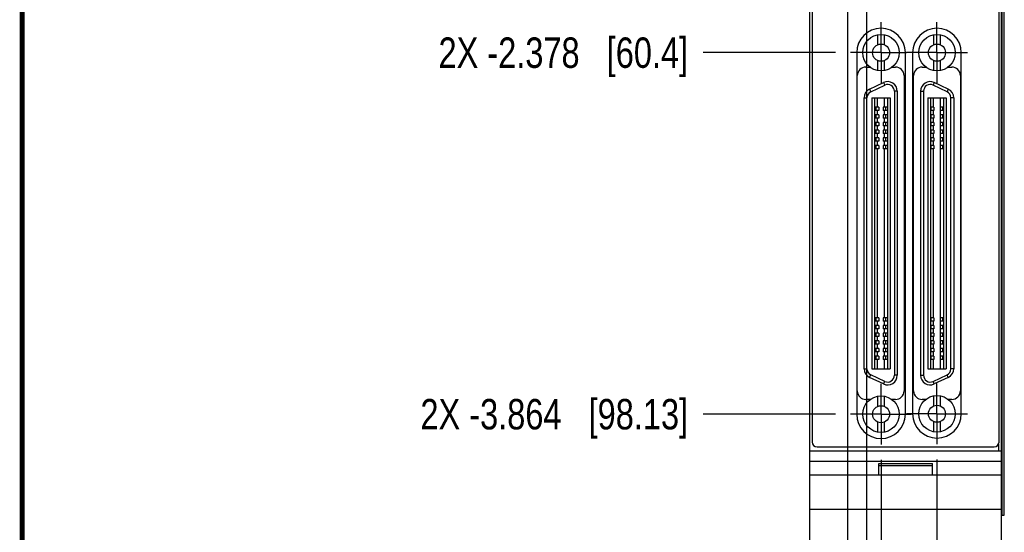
# Model space of a CAD drawing. Header units: inches. Extents: x 0.2 to 16.8, y 0.2 to 10.8.
# Tile 2 of 12: x 0.2 to 4.3, y 3.9 to 6.1. Entities that reach past the tile are written whole.
import ezdxf

# ---------------------------------------------------------------- set-up
doc = ezdxf.new("R2010")
doc.units = ezdxf.units.IN
doc.header["$LTSCALE"] = 0.935
doc.header["$MEASUREMENT"] = 0
doc.linetypes.add('CENTER', pattern=[0.6, 0.375, -0.075, 0.075, -0.075])
doc.layers.get('0').update_dxf_attribs({"linetype": 'CONTINUOUS'})
doc.layers.add('02___PRT_ALL_AXES', color=7, linetype='CONTINUOUS')
doc.layers.add('DIMENSIONS', color=7, linetype='CONTINUOUS')
doc.styles.get("Standard").update_dxf_attribs({"font": 'txt', "width": 0.8})
doc.dimstyles.new('DIMSTYLE_1', dxfattribs={"dimtxt": 0.125, "dimasz": 0.18, "dimexe": 0.18, "dimexo": 0.0625, "dimgap": 0.09, "dimtad": 0, "dimtih": 1, "dimtoh": 1, "dimdec": 3, "dimzin": 4, "dimdsep": 46, "dimtxsty": 'STANDARD', "dimblk": '_FILLED', "dimblk1": '_FILLED', "dimblk2": '_FILLED', "dimcen": 0.09, "dimadec": 0, "dimazin": 0, "dimtp": 0.01, "dimtm": 0.01, "dimtfac": 1, "dimtdec": 3, "dimtofl": 0, "dimtmove": 0, "dimatfit": 3, "dimldrblk": '_FILLED', "dimfxl": 1, "dimtolj": 1, "dimtzin": 4, "dimarcsym": 0})

# ---------------------------------------------------------------- blocks, each defined once
blk = doc.blocks.new('*D8')
at = {"layer": 'DIMENSIONS', "color": 2, "linetype": 'CONTINUOUS'}
blk.add_line((3.5928, 5.9183), (3.0499, 5.9183), dxfattribs=at)
at = {"layer": 'DIMENSIONS', "color": 2, "linetype": 'CONTINUOUS', "insert": (2.9874, 5.9808), "char_height": 0.125, "width": 1.625, "attachment_point": 3, "line_spacing_factor": 0.9}
blk.add_mtext('2X -2.378{\\Ftxt.shx;\\W1.000000;\\H0.125000; }[60.4]', dxfattribs=at)
blk = doc.blocks.new('_FILLED')
at = {"color": 0, "linetype": 'BYBLOCK'}
blk.add_solid([(0, 0), (-1, 0.174), (-1, -0.174)], dxfattribs=at)
blk = doc.blocks.new('*D9')
at = {"layer": 'DIMENSIONS', "color": 2, "linetype": 'CONTINUOUS'}
blk.add_line((3.5928, 4.4327), (3.0499, 4.4327), dxfattribs=at)
at = {"layer": 'DIMENSIONS', "color": 2, "linetype": 'CONTINUOUS', "insert": (2.9874, 4.4952), "char_height": 0.125, "width": 1.725, "attachment_point": 3, "line_spacing_factor": 0.9}
blk.add_mtext('2X -3.864{\\Ftxt.shx;\\W1.000000;\\H0.125000; }[98.13]', dxfattribs=at)
blk = doc.blocks.new('*D10')
at = {"layer": 'DIMENSIONS', "color": 2, "linetype": 'CONTINUOUS'}
blk.add_line((3.5938, 3.4754), (3.0499, 3.4754), dxfattribs=at)
at = {"layer": 'DIMENSIONS', "color": 2, "linetype": 'CONTINUOUS', "insert": (2.9874, 3.5379), "char_height": 0.125, "width": 1.525, "attachment_point": 3, "line_spacing_factor": 0.9}
blk.add_mtext('-4.821{\\Ftxt.shx;\\W1.000000;\\H0.125000; }[122.45]', dxfattribs=at)
blk = doc.blocks.new('*D17')
at = {"layer": 'DIMENSIONS', "color": 2, "linetype": 'CONTINUOUS'}
blk.add_line((3.7804, 4.2451), (3.7804, 2.8429), dxfattribs=at)
at = {"layer": 'DIMENSIONS', "color": 2, "linetype": 'CONTINUOUS', "insert": (3.7179, 2.7804), "char_height": 0.125, "width": 1.525, "attachment_point": 3, "rotation": 90, "line_spacing_factor": 0.9}
blk.add_mtext('2X -.001{\\Ftxt.shx;\\W1.000000;\\H0.125000; }[0.03]', dxfattribs=at)
blk = doc.blocks.new('*D18')
at = {"layer": 'DIMENSIONS', "color": 2, "linetype": 'CONTINUOUS'}
blk.add_line((4.0104, 4.2467), (4.0104, 2.8429), dxfattribs=at)
at = {"layer": 'DIMENSIONS', "color": 2, "linetype": 'CONTINUOUS', "insert": (3.9479, 2.7804), "char_height": 0.125, "width": 1.425, "attachment_point": 3, "rotation": 90, "line_spacing_factor": 0.9}
blk.add_mtext('2X .229{\\Ftxt.shx;\\W1.000000;\\H0.125000; }[5.82]', dxfattribs=at)
blk = doc.blocks.new('*D19')
at = {"layer": 'DIMENSIONS', "color": 2, "linetype": 'CONTINUOUS'}
for p, q in [((3.7211, 6.1229), (3.7211, 3.0871)), ((3.7211, 3.0871), (3.5984, 3.0119)), ((3.5984, 3.0119), (3.5984, 2.8429))]:
    blk.add_line(p, q, dxfattribs=at)
at = {"layer": 'DIMENSIONS', "color": 2, "linetype": 'CONTINUOUS', "insert": (3.5359, 2.7804), "char_height": 0.125, "width": 1.225, "attachment_point": 3, "rotation": 90, "line_spacing_factor": 0.9}
blk.add_mtext('-.060{\\Ftxt.shx;\\W1.000000;\\H0.125000; }[1.53]', dxfattribs=at)
blk = doc.blocks.new('*D20')
at = {"layer": 'DIMENSIONS', "color": 2, "linetype": 'CONTINUOUS'}
for p, q in [((3.6424, 6.1229), (3.6424, 3.1833)), ((3.6424, 3.1833), (3.4091, 3.042)), ((3.4091, 3.042), (3.4091, 2.8429))]:
    blk.add_line(p, q, dxfattribs=at)
at = {"layer": 'DIMENSIONS', "color": 2, "linetype": 'CONTINUOUS', "insert": (3.3466, 2.7804), "char_height": 0.125, "width": 1.225, "attachment_point": 3, "rotation": 90, "line_spacing_factor": 0.9}
blk.add_mtext('-.139{\\Ftxt.shx;\\W1.000000;\\H0.125000; }[3.53]', dxfattribs=at)

msp = doc.modelspace()

# ---------------------------------------------------------------- linework, layer by layer
at = {"color": 7, "linetype": 'CONTINUOUS'}
for p, q in [((3.4874, 3.2804), (3.4874, 8.4183)), ((4.2754, 3.2804), (4.2754, 8.4183)), ((3.4974, 8.3883), (3.4974, 4.3183)), ((4.2654, 4.3183), (4.2654, 8.3883)), ((4.2871, 4.0183), (4.2871, 8.0183)), ((3.7677, 5.9509), (3.7677, 5.9922)), ((3.7947, 5.9502), (3.7947, 5.9919)), ((3.9977, 5.9509), (3.9977, 5.9922)), ((4.0247, 5.9502), (4.0247, 5.9919)), ((3.6804, 5.9183), (3.6804, 4.4327)), ((3.8804, 4.4327), (3.8804, 5.9183)), ((3.9104, 5.9183), (3.9104, 4.4343)), ((4.1104, 4.4343), (4.1104, 5.9183)), ((3.7677, 5.8443), (3.7677, 5.8856)), ((3.7947, 5.8447), (3.7947, 5.8863)), ((3.9977, 5.8443), (3.9977, 5.8856)), ((4.0247, 5.8447), (4.0247, 5.8863)), ((3.718, 5.8593), (3.734, 5.8593)), ((3.8268, 5.8593), (3.8401, 5.8593)), ((3.9493, 5.8593), (3.9641, 5.8593)), ((4.0567, 5.8593), (4.0714, 5.8593)), ((3.683, 4.5282), (3.683, 5.8243)), ((3.7336, 5.7687), (3.7911, 5.7955)), ((3.8751, 5.8243), (3.8751, 4.5282)), ((3.9143, 4.5282), (3.9143, 5.8243)), ((4.0567, 5.7687), (3.9992, 5.7955)), ((4.1064, 5.8243), (4.1064, 4.5283)), ((3.7386, 5.758), (3.7961, 5.7848)), ((3.8353, 5.7598), (3.8353, 4.5925)), ((3.8471, 5.7598), (3.8471, 4.5925)), ((3.9432, 5.7598), (3.9432, 4.5925)), ((3.955, 5.7598), (3.955, 4.5925)), ((4.0517, 5.758), (3.9942, 5.7848)), ((3.7109, 4.6193), (3.7109, 5.733)), ((3.7227, 4.6193), (3.7227, 5.733)), ((3.7428, 5.7332), (3.7428, 4.6191)), ((3.7428, 5.7332), (3.8176, 5.7332)), ((3.7536, 5.7332), (3.7536, 4.6191)), ((3.7654, 5.6948), (3.7654, 5.7332)), ((3.795, 5.6948), (3.795, 5.7332)), ((3.8068, 5.7332), (3.8068, 4.6191)), ((3.8176, 5.7332), (3.8176, 4.6191)), ((3.9727, 5.7332), (4.0475, 5.7332)), ((3.9727, 5.7332), (3.9727, 4.6191)), ((3.9835, 5.7332), (3.9835, 4.6191)), ((3.9954, 5.6948), (3.9954, 5.7332)), ((4.0249, 5.6948), (4.0249, 5.7332)), ((4.0367, 5.7332), (4.0367, 4.6191)), ((4.0475, 5.7332), (4.0475, 4.6191)), ((4.0676, 4.6193), (4.0676, 5.733)), ((4.0794, 5.733), (4.0794, 4.6193)), ((3.7712, 5.6948), (3.7536, 5.6948)), ((3.7712, 5.6811), (3.7536, 5.6811)), ((3.7654, 5.6633), (3.7654, 5.6811)), ((3.7712, 5.6948), (3.7712, 5.6811)), ((3.8068, 5.6948), (3.7889, 5.6948)), ((3.7889, 5.6948), (3.7889, 5.6811)), ((3.8068, 5.6811), (3.7889, 5.6811)), ((3.795, 5.6633), (3.795, 5.6811)), ((3.9981, 5.6948), (3.9835, 5.6948)), ((3.9981, 5.6811), (3.9835, 5.6811)), ((3.9954, 5.6633), (3.9954, 5.6811)), ((3.9981, 5.6948), (3.9981, 5.6811)), ((4.0367, 5.6948), (4.0237, 5.6948)), ((4.0237, 5.6948), (4.0237, 5.6811)), ((4.0367, 5.6811), (4.0237, 5.6811)), ((4.0249, 5.6633), (4.0249, 5.6811)), ((3.7713, 5.6633), (3.7536, 5.6633)), ((3.7713, 5.6496), (3.7536, 5.6496)), ((3.7712, 5.6319), (3.7536, 5.6319)), ((3.7654, 5.6319), (3.7654, 5.6496)), ((3.7712, 5.6319), (3.7712, 5.6181)), ((3.7713, 5.6633), (3.7713, 5.6496)), ((3.8068, 5.6319), (3.7889, 5.6319)), ((3.7889, 5.6319), (3.7889, 5.6181)), ((3.8068, 5.6633), (3.7891, 5.6633)), ((3.7891, 5.6633), (3.7891, 5.6496)), ((3.8068, 5.6496), (3.7891, 5.6496)), ((3.795, 5.6319), (3.795, 5.6496)), ((3.9981, 5.6633), (3.9835, 5.6633)), ((3.9981, 5.6496), (3.9835, 5.6496)), ((3.9981, 5.6319), (3.9835, 5.6319)), ((3.9954, 5.6319), (3.9954, 5.6496)), ((3.9981, 5.6633), (3.9981, 5.6496)), ((3.9981, 5.6319), (3.9981, 5.6181)), ((4.0367, 5.6633), (4.0237, 5.6633)), ((4.0237, 5.6633), (4.0237, 5.6496)), ((4.0367, 5.6496), (4.0237, 5.6496)), ((4.0367, 5.6319), (4.0237, 5.6319)), ((4.0237, 5.6319), (4.0237, 5.6181)), ((4.0249, 5.6319), (4.0249, 5.6496)), ((3.7712, 5.6181), (3.7536, 5.6181)), ((3.7713, 5.6004), (3.7536, 5.6004)), ((3.7713, 5.5866), (3.7536, 5.5866)), ((3.7654, 5.6004), (3.7654, 5.6181)), ((3.7654, 5.5689), (3.7654, 5.5866)), ((3.7713, 5.6004), (3.7713, 5.5866)), ((3.8068, 5.6181), (3.7889, 5.6181)), ((3.8068, 5.6004), (3.7891, 5.6004)), ((3.7891, 5.6004), (3.7891, 5.5866)), ((3.8068, 5.5866), (3.7891, 5.5866)), ((3.795, 5.6004), (3.795, 5.6181)), ((3.795, 5.5689), (3.795, 5.5866)), ((3.9981, 5.6181), (3.9835, 5.6181)), ((3.9981, 5.6004), (3.9835, 5.6004)), ((3.9981, 5.5866), (3.9835, 5.5866)), ((3.9954, 5.6004), (3.9954, 5.6181)), ((3.9954, 5.5689), (3.9954, 5.5866)), ((3.9981, 5.6004), (3.9981, 5.5866)), ((4.0367, 5.6181), (4.0237, 5.6181)), ((4.0367, 5.6004), (4.0237, 5.6004)), ((4.0237, 5.6004), (4.0237, 5.5866)), ((4.0367, 5.5866), (4.0237, 5.5866)), ((4.0249, 5.6004), (4.0249, 5.6181)), ((4.0249, 5.5689), (4.0249, 5.5866)), ((3.7712, 5.5689), (3.7536, 5.5689)), ((3.7712, 5.5551), (3.7536, 5.5551)), ((3.7654, 5.5374), (3.7654, 5.5551)), ((3.7712, 5.5689), (3.7712, 5.5551)), ((3.8068, 5.5689), (3.7889, 5.5689)), ((3.7889, 5.5689), (3.7889, 5.5551)), ((3.8068, 5.5551), (3.7889, 5.5551)), ((3.795, 5.5374), (3.795, 5.5551)), ((3.9981, 5.5689), (3.9835, 5.5689)), ((3.9981, 5.5551), (3.9835, 5.5551)), ((3.9954, 5.5374), (3.9954, 5.5551)), ((3.9981, 5.5689), (3.9981, 5.5551)), ((4.0367, 5.5689), (4.0237, 5.5689)), ((4.0237, 5.5689), (4.0237, 5.5551)), ((4.0367, 5.5551), (4.0237, 5.5551)), ((4.0249, 5.5374), (4.0249, 5.5551)), ((3.7713, 5.5374), (3.7536, 5.5374)), ((3.7713, 5.5236), (3.7536, 5.5236)), ((3.7654, 4.8287), (3.7654, 5.5236)), ((3.7713, 5.5374), (3.7713, 5.5236)), ((3.8068, 5.5374), (3.7891, 5.5374)), ((3.7891, 5.5374), (3.7891, 5.5236)), ((3.8068, 5.5236), (3.7891, 5.5236)), ((3.795, 4.8287), (3.795, 5.5236)), ((3.9981, 5.5374), (3.9835, 5.5374)), ((3.9981, 5.5236), (3.9835, 5.5236)), ((3.9954, 4.8287), (3.9954, 5.5236)), ((3.9981, 5.5374), (3.9981, 5.5236)), ((4.0367, 5.5374), (4.0237, 5.5374)), ((4.0237, 5.5374), (4.0237, 5.5236)), ((4.0367, 5.5236), (4.0237, 5.5236)), ((4.0249, 4.8287), (4.0249, 5.5236)), ((3.7712, 4.8287), (3.7536, 4.8287)), ((3.7712, 4.8287), (3.7712, 4.8149)), ((3.8068, 4.8287), (3.7889, 4.8287)), ((3.7889, 4.8287), (3.7889, 4.8149)), ((3.9981, 4.8287), (3.9835, 4.8287)), ((3.9981, 4.8287), (3.9981, 4.8149)), ((4.0367, 4.8287), (4.0237, 4.8287)), ((4.0237, 4.8287), (4.0237, 4.8149)), ((3.7712, 4.8149), (3.7536, 4.8149)), ((3.7712, 4.7972), (3.7536, 4.7972)), ((3.7712, 4.7834), (3.7536, 4.7834)), ((3.7654, 4.7972), (3.7654, 4.8149)), ((3.7654, 4.7657), (3.7654, 4.7834)), ((3.7712, 4.7972), (3.7712, 4.7834)), ((3.8068, 4.8149), (3.7889, 4.8149)), ((3.8068, 4.7972), (3.789, 4.7972)), ((3.789, 4.7972), (3.789, 4.7834)), ((3.8068, 4.7834), (3.789, 4.7834)), ((3.795, 4.7972), (3.795, 4.8149)), ((3.795, 4.7657), (3.795, 4.7834)), ((3.9981, 4.8149), (3.9835, 4.8149)), ((3.9981, 4.7972), (3.9835, 4.7972)), ((3.9981, 4.7834), (3.9835, 4.7834)), ((3.9954, 4.7972), (3.9954, 4.8149)), ((3.9954, 4.7657), (3.9954, 4.7834)), ((3.9981, 4.7972), (3.9981, 4.7834)), ((4.0367, 4.8149), (4.0237, 4.8149)), ((4.0367, 4.7972), (4.0237, 4.7972)), ((4.0237, 4.7972), (4.0237, 4.7834)), ((4.0367, 4.7834), (4.0237, 4.7834)), ((4.0249, 4.7972), (4.0249, 4.8149)), ((4.0249, 4.7657), (4.0249, 4.7834)), ((3.7712, 4.7657), (3.7536, 4.7657)), ((3.7712, 4.7519), (3.7536, 4.7519)), ((3.7654, 4.7342), (3.7654, 4.7519)), ((3.7712, 4.7657), (3.7712, 4.7519)), ((3.8068, 4.7657), (3.7889, 4.7657)), ((3.7889, 4.7657), (3.7889, 4.7519)), ((3.8068, 4.7519), (3.7889, 4.7519)), ((3.795, 4.7342), (3.795, 4.7519)), ((3.9981, 4.7657), (3.9835, 4.7657)), ((3.9981, 4.7519), (3.9835, 4.7519)), ((3.9954, 4.7342), (3.9954, 4.7519)), ((3.9981, 4.7657), (3.9981, 4.7519)), ((4.0367, 4.7657), (4.0237, 4.7657)), ((4.0237, 4.7657), (4.0237, 4.7519)), ((4.0367, 4.7519), (4.0237, 4.7519)), ((4.0249, 4.7342), (4.0249, 4.7519)), ((3.7714, 4.7342), (3.7536, 4.7342)), ((3.7714, 4.7204), (3.7536, 4.7204)), ((3.7712, 4.7027), (3.7536, 4.7027)), ((3.7654, 4.7027), (3.7654, 4.7204)), ((3.7712, 4.7027), (3.7712, 4.6889)), ((3.7714, 4.7342), (3.7714, 4.7204)), ((3.8068, 4.7027), (3.7889, 4.7027)), ((3.7889, 4.7027), (3.7889, 4.6889)), ((3.8068, 4.7342), (3.7892, 4.7342)), ((3.7892, 4.7342), (3.7892, 4.7204)), ((3.8068, 4.7204), (3.7892, 4.7204)), ((3.795, 4.7027), (3.795, 4.7204)), ((3.9981, 4.7342), (3.9835, 4.7342)), ((3.9981, 4.7204), (3.9835, 4.7204)), ((3.9981, 4.7027), (3.9835, 4.7027)), ((3.9954, 4.7027), (3.9954, 4.7204)), ((3.9981, 4.7342), (3.9981, 4.7204)), ((3.9981, 4.7027), (3.9981, 4.6889)), ((4.0367, 4.7342), (4.0237, 4.7342)), ((4.0237, 4.7342), (4.0237, 4.7204)), ((4.0367, 4.7204), (4.0237, 4.7204)), ((4.0367, 4.7027), (4.0237, 4.7027)), ((4.0237, 4.7027), (4.0237, 4.6889)), ((4.0249, 4.7027), (4.0249, 4.7204)), ((3.7712, 4.6889), (3.7536, 4.6889)), ((3.7712, 4.6712), (3.7536, 4.6712)), ((3.7712, 4.6574), (3.7536, 4.6574)), ((3.7654, 4.6712), (3.7654, 4.6889)), ((3.7654, 4.6191), (3.7654, 4.6574)), ((3.7712, 4.6712), (3.7712, 4.6574)), ((3.8068, 4.6889), (3.7889, 4.6889)), ((3.8068, 4.6712), (3.7889, 4.6712)), ((3.7889, 4.6712), (3.7889, 4.6574)), ((3.8068, 4.6574), (3.7889, 4.6574)), ((3.795, 4.6712), (3.795, 4.6889)), ((3.795, 4.6191), (3.795, 4.6574)), ((3.9981, 4.6889), (3.9835, 4.6889)), ((3.9981, 4.6712), (3.9835, 4.6712)), ((3.9981, 4.6574), (3.9835, 4.6574)), ((3.9954, 4.6712), (3.9954, 4.6889)), ((3.9954, 4.6191), (3.9954, 4.6574)), ((3.9981, 4.6712), (3.9981, 4.6574)), ((4.0367, 4.6889), (4.0237, 4.6889)), ((4.0367, 4.6712), (4.0237, 4.6712)), ((4.0237, 4.6712), (4.0237, 4.6574)), ((4.0367, 4.6574), (4.0237, 4.6574)), ((4.0249, 4.6712), (4.0249, 4.6889)), ((4.0249, 4.6191), (4.0249, 4.6574)), ((3.7428, 4.6191), (3.8176, 4.6191)), ((3.9727, 4.6191), (4.0475, 4.6191)), ((3.7911, 4.5568), (3.7336, 4.5836)), ((3.7961, 4.5675), (3.7386, 4.5943)), ((3.9942, 4.5675), (4.0517, 4.5943)), ((4.0567, 4.5836), (3.9992, 4.5568)), ((3.736, 4.4932), (3.718, 4.4932)), ((3.7677, 4.4654), (3.7677, 4.5067)), ((3.7947, 4.4647), (3.7947, 4.5064)), ((3.8401, 4.4932), (3.8248, 4.4932)), ((3.964, 4.4932), (3.9493, 4.4932)), ((3.9977, 4.4669), (3.9977, 4.5082)), ((4.0247, 4.4662), (4.0247, 4.5079)), ((4.0714, 4.4933), (4.0567, 4.4933)), ((3.7677, 4.3588), (3.7677, 4.4001)), ((3.7947, 4.3591), (3.7947, 4.4008)), ((3.9977, 4.3603), (3.9977, 4.4016)), ((4.0247, 4.3607), (4.0247, 4.4023)), ((3.5174, 4.2983), (4.2454, 4.2983)), ((3.4874, 4.2824), (4.2754, 4.2824)), ((3.4874, 4.2394), (4.2754, 4.2394)), ((3.7714, 4.2294), (3.9914, 4.2294)), ((3.7714, 4.1824), (3.7714, 4.2294)), ((3.7714, 4.2224), (3.9914, 4.2224)), ((3.9914, 4.1824), (3.9914, 4.2294)), ((4.2754, 4.1824), (3.4874, 4.1824)), ((3.4874, 4.0424), (4.2754, 4.0424)), ((4.2754, 4.0183), (4.2871, 4.0183))]:
    msp.add_line(p, q, dxfattribs=at)
at = {"color": 9, "linetype": 'CONTINUOUS'}
for p, q in [((4.2783, 4.0183), (4.2783, 8.0183)), ((4.287, 4.0183), (4.287, 8.0183)), ((3.7911, 5.7955), (3.7961, 5.7848)), ((3.9992, 5.7955), (3.9942, 5.7848)), ((3.7336, 5.7687), (3.7386, 5.758)), ((3.8471, 5.7598), (3.8353, 5.7598)), ((3.9432, 5.7598), (3.955, 5.7598)), ((4.0567, 5.7687), (4.0517, 5.758)), ((3.7109, 5.733), (3.7227, 5.733)), ((4.0794, 5.733), (4.0676, 5.733)), ((3.7601, 5.6811), (3.7601, 5.6948)), ((3.8, 5.6811), (3.8, 5.6948)), ((3.987, 5.6811), (3.987, 5.6948)), ((4.0348, 5.6811), (4.0348, 5.6948)), ((3.7601, 5.6181), (3.7601, 5.6319)), ((3.7602, 5.6496), (3.7602, 5.6633)), ((3.8, 5.6181), (3.8, 5.6319)), ((3.8001, 5.6496), (3.8001, 5.6633)), ((3.987, 5.6496), (3.987, 5.6633)), ((3.987, 5.6181), (3.987, 5.6319)), ((4.0348, 5.6496), (4.0348, 5.6633)), ((4.0348, 5.6181), (4.0348, 5.6319)), ((3.7602, 5.5866), (3.7602, 5.6004)), ((3.8001, 5.5866), (3.8001, 5.6004)), ((3.987, 5.5866), (3.987, 5.6004)), ((4.0348, 5.5866), (4.0348, 5.6004)), ((3.7601, 5.5551), (3.7601, 5.5689)), ((3.8, 5.5551), (3.8, 5.5689)), ((3.987, 5.5551), (3.987, 5.5689)), ((4.0348, 5.5551), (4.0348, 5.5689)), ((3.7602, 5.5236), (3.7602, 5.5374)), ((3.8001, 5.5236), (3.8001, 5.5374)), ((3.987, 5.5236), (3.987, 5.5374)), ((4.0348, 5.5236), (4.0348, 5.5374)), ((3.7601, 4.8149), (3.7601, 4.8287)), ((3.8, 4.8149), (3.8, 4.8287)), ((3.987, 4.8149), (3.987, 4.8287)), ((4.0348, 4.8149), (4.0348, 4.8287)), ((3.7601, 4.7834), (3.7601, 4.7972)), ((3.8, 4.7834), (3.8, 4.7972)), ((3.987, 4.7834), (3.987, 4.7972)), ((4.0348, 4.7834), (4.0348, 4.7972)), ((3.7601, 4.7519), (3.7601, 4.7657)), ((3.8, 4.7519), (3.8, 4.7657)), ((3.987, 4.7519), (3.987, 4.7657)), ((4.0348, 4.7519), (4.0348, 4.7657)), ((3.7601, 4.6889), (3.7601, 4.7027)), ((3.7604, 4.7204), (3.7604, 4.7342)), ((3.8, 4.6889), (3.8, 4.7027)), ((3.8003, 4.7204), (3.8003, 4.7342)), ((3.987, 4.7204), (3.987, 4.7342)), ((3.987, 4.6889), (3.987, 4.7027)), ((4.0348, 4.7204), (4.0348, 4.7342)), ((4.0348, 4.6889), (4.0348, 4.7027)), ((3.7601, 4.6574), (3.7601, 4.6712)), ((3.8, 4.6574), (3.8, 4.6712)), ((3.987, 4.6574), (3.987, 4.6712)), ((4.0348, 4.6574), (4.0348, 4.6712)), ((3.7109, 4.6193), (3.7227, 4.6193)), ((4.0794, 4.6193), (4.0676, 4.6193)), ((3.7336, 4.5836), (3.7386, 4.5943)), ((3.8471, 4.5925), (3.8353, 4.5925)), ((3.9432, 4.5925), (3.955, 4.5925)), ((4.0567, 4.5836), (4.0517, 4.5943)), ((3.7911, 4.5568), (3.7961, 4.5675)), ((3.9992, 4.5568), (3.9942, 4.5675)), ((4.2634, 4.3096), (4.2634, 4.2824))]:
    msp.add_line(p, q, dxfattribs=at)
at = {"color": 7, "linetype": 'CONTINUOUS', "const_width": 0.02}
msp.add_lwpolyline([(0.25, 10.7586), (0.25, 0.2586)], dxfattribs=at)
at = {"color": 7, "linetype": 'CONTINUOUS'}
for centre, radius in [((3.7804, 5.9183), 0.075), ((4.0104, 5.9183), 0.075), ((3.7804, 5.9183), 0.035), ((4.0104, 5.9183), 0.035), ((3.7804, 4.4327), 0.075), ((4.0104, 4.4343), 0.075), ((3.7804, 4.4327), 0.035), ((4.0104, 4.4343), 0.035)]:
    msp.add_circle(centre, radius, dxfattribs=at)
for centre, radius, start, end in [((3.7804, 5.9183), 0.1, 0, 180), ((4.0104, 5.9183), 0.1, 0, 180), ((3.718, 5.8243), 0.035, 90, 180), ((3.8401, 5.8243), 0.035, 0, 90), ((3.9493, 5.8243), 0.035, 90, 180), ((4.0714, 5.8243), 0.035, 0, 90), ((3.8078, 5.7598), 0.0394, 0, 115), ((3.9826, 5.7598), 0.0394, 65, 180), ((3.7503, 5.733), 0.0394, 115, 180), ((3.7503, 5.733), 0.0276, 115, 180), ((3.8078, 5.7598), 0.0276, 0, 115), ((3.9826, 5.7598), 0.0276, 65, 180), ((4.04, 5.733), 0.0276, 0, 65), ((4.04, 5.733), 0.0394, 0, 65), ((3.7503, 4.6193), 0.0394, 180, 245), ((3.7503, 4.6193), 0.0276, 180, 245), ((4.04, 4.6193), 0.0276, 295, 360), ((4.04, 4.6193), 0.0394, 295, 360), ((3.8078, 4.5925), 0.0394, 245, 360), ((3.8078, 4.5925), 0.0276, 245, 360), ((3.9826, 4.5925), 0.0394, 180, 295), ((3.9826, 4.5925), 0.0276, 180, 295), ((3.718, 4.5282), 0.035, 180, 270), ((3.8401, 4.5282), 0.035, 270, 360), ((3.9493, 4.5282), 0.035, 180, 270), ((4.0714, 4.5283), 0.035, 270, 360), ((3.7804, 4.4327), 0.1, 180, 360), ((4.0104, 4.4343), 0.1, 180, 360), ((3.5174, 4.3183), 0.02, 180, 270), ((4.2454, 4.3183), 0.02, 270, 360)]:
    msp.add_arc(centre, radius, start, end, dxfattribs=at)
at = {"layer": '02___PRT_ALL_AXES', "color": 7, "linetype": 'CENTER'}
for p, q in [((3.7804, 5.9183), (3.7804, 6.0434)), ((4.0104, 5.9183), (4.0104, 6.0434)), ((3.7804, 5.9183), (3.6553, 5.9183)), ((3.7804, 5.9183), (3.7804, 5.7932)), ((3.7804, 5.9183), (3.8853, 5.9183)), ((4.0104, 5.9183), (3.8853, 5.9183)), ((4.0104, 5.9183), (4.0104, 5.7932)), ((4.0104, 5.9183), (4.1355, 5.9183)), ((3.7804, 4.4327), (3.7804, 4.5578)), ((4.0104, 4.4343), (4.0104, 4.5594)), ((3.7804, 4.4327), (3.6553, 4.4327)), ((3.7804, 4.4327), (3.9055, 4.4327)), ((3.7804, 4.4327), (3.7804, 4.3076)), ((4.0104, 4.4343), (3.8853, 4.4343)), ((4.0104, 4.4343), (4.1355, 4.4343)), ((4.0104, 4.4343), (4.0104, 4.3092))]:
    msp.add_line(p, q, dxfattribs=at)

# ---------------------------------------------------------------- dimensions: what is measured, and where the dimension line sits
at = {"layer": 'DIMENSIONS', "color": 2, "linetype": 'CONTINUOUS'}
for feature_location, offset, dtype, origin, text, picture, middle in [((3.5928, 4.4327), (-0.5429, 0), 0, (3.6553, 8.2963), '2X -<>', '*D9', (1.8749, 4.4327)), ((3.5928, 5.9183), (-0.5429, 0), 0, (3.6553, 8.2963), '2X -<>', '*D8', (1.9249, 5.9183)), ((3.5938, 3.4754), (-0.5439, 0), 0, (3.6563, 8.2963), '-<>', '*D10', (1.9749, 3.4754)), ((3.6423995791, 6.1228821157), (-0.2333122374, -3.2800220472), 0, (3.7813995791, 6.1853821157), '-<>', '*D20', (3.5211057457, 1.9943609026)), ((3.7211397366, 6.1228821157), (-0.1227120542, -3.2800220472), 0, (3.7813995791, 6.1853821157), '-<>', '*D19', (3.7104460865, 1.9943609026)), ((3.7804, 4.2451), (0, -1.4023), 1, (3.7814, 4.3076), '2X -<>', '*D17', (3.8924, 1.7944)), ((4.0104, 4.2467), (0, -1.4038), 1, (3.7814, 4.3092), '2X <>', '*D18', (4.1224, 1.8891))]:
    dim = msp.add_ordinate_dim(feature_location=feature_location, offset=offset, dtype=dtype, origin=origin, text=text, dimstyle='DIMSTYLE_1', dxfattribs=at)
    dim.commit()
    dim.dimension.update_dxf_attribs({"geometry": picture, "text_midpoint": middle})

doc.saveas('drawing.dxf')
